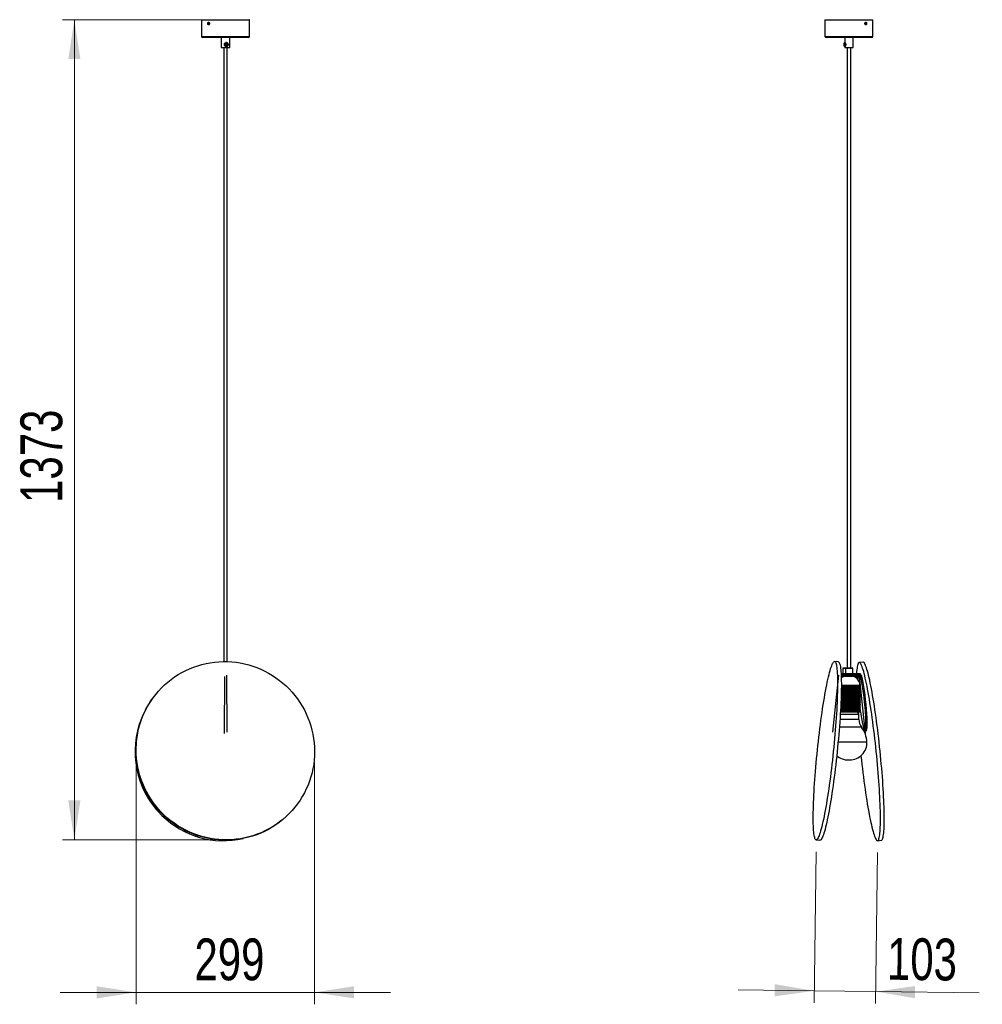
# Model space of a CAD drawing. Header units: millimetres. Extents: x 55.3 to 135.9, y 79.4 to 161.8.
import ezdxf

# ---------------------------------------------------------------- set-up
doc = ezdxf.new("R2010")
doc.units = ezdxf.units.MM
doc.header["$PDSIZE"] = -1
doc.styles.add('SLDTEXTSTYLE0', font='TXT', dxfattribs={"width": 0.75})
doc.dimstyles.new('SLDDIMSTYLE0', dxfattribs={"dimtxt": 3.5, "dimasz": 3.302, "dimexe": 0, "dimexo": 0.0625, "dimgap": 0.875, "dimtad": 1, "dimdec": 0, "dimlfac": 20, "dimrnd": 1e-09, "dimzin": 12, "dimdsep": 46, "dimtxsty": 'SLDTEXTSTYLE0', "dimsah": 1, "dimcen": 0.09, "dimadec": 0, "dimazin": 3, "dimtfac": 1, "dimtofl": 0, "dimtmove": 0, "dimatfit": 3, "dimfxl": 0, "dimfrac": 2, "dimtolj": 1, "dimtzin": 12, "dimarcsym": 0})
doc.dimstyles.new('SLDDIMSTYLE1', dxfattribs={"dimtxt": 3.5, "dimasz": 3.302, "dimexe": 0, "dimexo": 0.0625, "dimgap": 0.875, "dimtad": 1, "dimdec": 0, "dimlfac": 20, "dimrnd": 1e-09, "dimzin": 12, "dimdsep": 46, "dimtxsty": 'SLDTEXTSTYLE0', "dimsah": 1, "dimcen": 0.09, "dimadec": 0, "dimazin": 3, "dimtfac": 1, "dimtdec": 0, "dimtmove": 0, "dimatfit": 0, "dimfxl": 0, "dimfrac": 2, "dimtolj": 1, "dimtzin": 12, "dimarcsym": 0})
doc.dimstyles.new('SLDDIMSTYLE2', dxfattribs={"dimtxt": 3.5, "dimasz": 3.302, "dimexe": 0, "dimexo": 0.0625, "dimgap": 0.875, "dimtad": 1, "dimdec": 0, "dimlfac": 20, "dimrnd": 1e-09, "dimzin": 12, "dimdsep": 46, "dimtxsty": 'SLDTEXTSTYLE0', "dimsah": 1, "dimcen": 0.09, "dimadec": 0, "dimazin": 3, "dimtfac": 1, "dimtmove": 0, "dimatfit": 0, "dimfxl": 0, "dimfrac": 2, "dimtolj": 1, "dimtzin": 12, "dimarcsym": 0})

# ---------------------------------------------------------------- blocks, each defined once
blk = doc.blocks.new('_D')
at = {"color": 7, "linetype": 'Continuous', "lineweight": 18}
for p, q in [((73.554, 161.793), (58.905, 161.793)), ((59.905, 161.793), (59.905, 93.148)), ((71.542, 93.148), (58.905, 93.148))]:
    blk.add_line(p, q, dxfattribs=at)
for points in [[(59.905, 161.793), (59.397, 158.491), (60.413, 158.491)], [(59.905, 93.148), (60.413, 96.45), (59.397, 96.45)]]:
    blk.add_solid(points, dxfattribs=at)
at = {"color": 7, "linetype": 'Continuous', "lineweight": 18, "insert": (55.393, 121.35), "char_height": 3.5, "attachment_point": 1, "rotation": 90, "style": 'SLDTEXTSTYLE0'}
blk.add_mtext('1373', dxfattribs=at)
blk = doc.blocks.new('_D_1')
at = {"color": 7, "linetype": 'Continuous', "lineweight": 18}
for p, q in [((65.072, 99.608), (65.072, 79.385)), ((80.012, 99.608), (80.012, 79.385)), ((65.072, 80.385), (58.722, 80.385)), ((65.072, 80.385), (80.012, 80.385)), ((80.012, 80.385), (86.362, 80.385))]:
    blk.add_line(p, q, dxfattribs=at)
for points in [[(65.072, 80.385), (61.77, 80.893), (61.77, 79.877)], [(80.012, 80.385), (83.314, 79.877), (83.314, 80.893)]]:
    blk.add_solid(points, dxfattribs=at)
at = {"color": 7, "linetype": 'Continuous', "lineweight": 18, "insert": (69.957, 84.896), "char_height": 3.5, "attachment_point": 1, "style": 'SLDTEXTSTYLE0'}
blk.add_mtext('299', dxfattribs=at)
blk = doc.blocks.new('_D_2')
at = {"color": 7, "linetype": 'Continuous', "lineweight": 18}
for p, q in [((121.975, 92.148), (121.809, 79.515)), ((127.113, 92.081), (126.947, 79.448)), ((121.822, 80.515), (115.473, 80.598)), ((121.822, 80.515), (126.96, 80.448)), ((126.96, 80.448), (135.64, 80.334))]:
    blk.add_line(p, q, dxfattribs=at)
for points in [[(121.822, 80.515), (118.527, 81.066), (118.514, 80.05)], [(126.96, 80.448), (130.255, 79.896), (130.268, 80.912)]]:
    blk.add_solid(points, dxfattribs=at)
at = {"color": 7, "linetype": 'Continuous', "lineweight": 18, "insert": (127.942, 84.947), "char_height": 3.5, "attachment_point": 1, "rotation": 359.24846, "style": 'SLDTEXTSTYLE0'}
blk.add_mtext('103', dxfattribs=at)

msp = doc.modelspace()

# ---------------------------------------------------------------- linework, layer by layer
at = {"color": 7, "linetype": 'Continuous', "lineweight": 25}
for p, q in [((70.554, 161.793), (70.554, 160.393)), ((70.554, 161.793), (71.139, 161.793)), ((71.139, 161.793), (74.554, 161.793)), ((74.554, 160.393), (74.554, 161.793)), ((122.726, 161.793), (122.726, 160.393)), ((122.726, 161.793), (126.726, 161.793)), ((126.726, 160.393), (126.726, 161.793)), ((71.07, 161.465), (71.07, 161.48)), ((71.099, 161.48), (71.07, 161.48)), ((71.099, 161.465), (71.07, 161.465)), ((71.099, 161.465), (71.099, 161.48)), ((71.163, 161.479), (71.163, 161.479)), ((71.198, 161.479), (71.163, 161.479)), ((71.198, 161.479), (71.163, 161.479)), ((71.198, 161.479), (71.198, 161.479)), ((71.212, 161.48), (71.212, 161.465)), ((126.067, 161.465), (126.067, 161.48)), ((126.125, 161.479), (126.089, 161.479)), ((126.125, 161.479), (126.089, 161.479)), ((126.089, 161.479), (126.089, 161.479)), ((126.125, 161.479), (126.125, 161.479)), ((126.18, 161.48), (126.18, 161.465)), ((126.209, 161.48), (126.18, 161.48)), ((126.209, 161.465), (126.18, 161.465)), ((126.209, 161.48), (126.209, 161.465)), ((71.21, 160.293), (70.654, 160.293)), ((74.454, 160.293), (71.21, 160.293)), ((72.204, 160.293), (72.204, 159.463)), ((72.639, 159.873), (72.588, 159.873)), ((72.904, 159.463), (72.904, 160.293)), ((126.626, 160.293), (122.826, 160.293)), ((124.398, 159.873), (124.36, 159.873)), ((124.376, 160.293), (124.376, 159.873)), ((125.076, 159.463), (125.076, 160.293)), ((72.204, 159.463), (72.213, 159.463)), ((72.213, 159.463), (72.904, 159.463)), ((72.404, 159.463), (72.404, 108.068)), ((72.767, 159.75), (72.523, 159.75)), ((72.523, 159.75), (72.523, 159.675)), ((72.523, 159.675), (72.767, 159.675)), ((72.704, 108.065), (72.704, 159.463)), ((72.735, 159.675), (72.735, 159.75)), ((72.767, 159.675), (72.767, 159.75)), ((124.365, 159.75), (124.308, 159.75)), ((124.308, 159.75), (124.308, 159.675)), ((124.308, 159.675), (124.365, 159.675)), ((124.352, 159.868), (124.329, 159.844)), ((124.329, 159.581), (124.352, 159.557)), ((124.36, 159.553), (124.398, 159.553)), ((124.365, 159.675), (124.365, 159.75)), ((124.376, 159.553), (124.376, 159.463)), ((124.376, 159.463), (125.076, 159.463)), ((124.576, 159.463), (124.576, 107.531)), ((124.876, 107.531), (124.876, 159.463)), ((123.849, 108.035), (123.53, 108.068)), ((125.904, 108.034), (125.584, 108.001)), ((124.235, 107.531), (124.229, 107.526)), ((124.452, 107.526), (124.229, 107.526)), ((124.229, 107.526), (124.229, 107.046)), ((124.235, 107.531), (124.456, 107.531)), ((124.452, 107.526), (124.452, 107.046)), ((124.456, 107.531), (125.046, 107.531)), ((125.051, 107.046), (125.051, 107.526)), ((125.697, 107.041), (124.075, 107.041)), ((124.825, 106.934), (124.08, 106.934)), ((125.607, 106.827), (124.084, 106.827)), ((124.229, 107.046), (124.452, 107.046)), ((124.235, 107.041), (124.229, 107.046)), ((125.696, 106.934), (124.825, 106.934)), ((125.354, 106.827), (125.35, 106.693)), ((125.706, 106.738), (125.507, 106.738)), ((125.696, 106.934), (125.686, 106.933)), ((125.686, 106.933), (125.706, 106.738)), ((125.697, 106.934), (125.696, 106.934)), ((125.697, 106.934), (125.697, 107.041)), ((125.703, 106.934), (125.697, 106.934)), ((66.876, 105.522), (66.847, 105.489)), ((125.676, 105.527), (124.087, 105.527)), ((125.676, 105.627), (124.089, 105.627)), ((125.707, 105.674), (124.09, 105.674)), ((125.676, 105.727), (124.091, 105.727)), ((125.676, 105.827), (124.092, 105.827)), ((125.676, 105.927), (124.093, 105.927)), ((125.706, 105.874), (124.093, 105.874)), ((125.67, 106.077), (124.094, 106.077)), ((125.67, 106.027), (124.094, 106.027)), ((125.676, 105.977), (124.094, 105.977)), ((125.67, 106.027), (125.67, 106.077)), ((125.676, 105.977), (125.67, 106.027)), ((125.676, 105.927), (125.676, 105.977)), ((125.701, 105.883), (125.676, 105.927)), ((125.676, 105.827), (125.703, 105.868)), ((125.676, 105.727), (125.676, 105.827)), ((125.707, 105.674), (125.676, 105.727)), ((125.676, 105.627), (125.707, 105.674)), ((125.676, 105.527), (125.676, 105.627)), ((125.707, 105.474), (125.676, 105.527)), ((125.707, 104.674), (124.058, 104.674)), ((125.676, 104.727), (124.06, 104.727)), ((125.676, 104.827), (124.064, 104.827)), ((125.707, 104.874), (124.066, 104.874)), ((125.676, 104.927), (124.068, 104.927)), ((125.676, 105.027), (124.072, 105.027)), ((125.707, 105.074), (124.073, 105.074)), ((125.676, 105.127), (124.075, 105.127)), ((125.676, 105.227), (124.079, 105.227)), ((125.707, 105.274), (124.08, 105.274)), ((125.676, 105.327), (124.081, 105.327)), ((125.676, 105.427), (124.084, 105.427)), ((125.707, 105.474), (124.085, 105.474)), ((125.676, 105.427), (125.707, 105.474)), ((125.676, 105.327), (125.676, 105.427)), ((125.707, 105.274), (125.676, 105.327)), ((125.676, 105.227), (125.707, 105.274)), ((125.676, 105.127), (125.676, 105.227)), ((125.707, 105.074), (125.676, 105.127)), ((125.676, 105.027), (125.707, 105.074)), ((125.676, 104.927), (125.676, 105.027)), ((125.707, 104.874), (125.676, 104.927)), ((125.676, 104.827), (125.707, 104.874)), ((125.676, 104.727), (125.676, 104.827)), ((125.707, 104.674), (125.676, 104.727)), ((125.676, 104.627), (125.707, 104.674)), ((125.707, 103.874), (124.017, 103.874)), ((125.676, 103.927), (124.02, 103.927)), ((125.676, 104.027), (124.026, 104.027)), ((125.707, 104.074), (124.028, 104.074)), ((125.676, 104.127), (124.031, 104.127)), ((125.676, 104.227), (124.036, 104.227)), ((125.707, 104.274), (124.039, 104.274)), ((125.676, 104.327), (124.042, 104.327)), ((125.676, 104.427), (124.046, 104.427)), ((125.707, 104.474), (124.049, 104.474)), ((125.676, 104.527), (124.051, 104.527)), ((125.676, 104.627), (124.056, 104.627)), ((125.676, 104.527), (125.676, 104.627)), ((125.707, 104.474), (125.676, 104.527)), ((125.676, 104.427), (125.707, 104.474)), ((125.676, 104.327), (125.676, 104.427)), ((125.707, 104.274), (125.676, 104.327)), ((125.676, 104.227), (125.707, 104.274)), ((125.676, 104.127), (125.676, 104.227)), ((125.707, 104.074), (125.676, 104.127)), ((125.676, 104.027), (125.707, 104.074)), ((125.676, 103.927), (125.676, 104.027)), ((125.707, 103.874), (125.676, 103.927)), ((125.676, 103.827), (125.707, 103.874)), ((125.676, 103.827), (124.014, 103.827)), ((125.424, 103.827), (125.425, 103.818)), ((125.563, 103.221), (125.563, 103.627)), ((126.068, 102.25), (126.174, 102.261)), ((124.66, 99.836), (124.791, 99.836)), ((66.761, 95.691), (66.789, 95.658)), ((78.179, 95.661), (78.208, 95.694)), ((121.988, 93.148), (122.308, 93.115)), ((127.126, 93.08), (127.445, 93.114))]:
    msp.add_line(p, q, dxfattribs=at)
at = {"color": 1, "linetype": 'Continuous', "lineweight": 25}
for p, q in [((70.554, 160.393), (71.139, 160.393)), ((71.139, 160.393), (74.554, 160.393)), ((122.726, 160.393), (126.726, 160.393)), ((125.051, 107.526), (124.452, 107.526)), ((124.452, 107.046), (125.051, 107.046)), ((125.563, 103.221), (123.975, 103.221)), ((124.892, 103.627), (124.002, 103.627)), ((125.563, 103.627), (124.892, 103.627)), ((125.779, 102.584), (123.929, 102.584)), ((126.238, 101.337), (123.822, 101.337))]:
    msp.add_line(p, q, dxfattribs=at)
at = {"color": 7, "linetype": 'Continuous'}
for p, q in [((72.476, 106.827), (72.433, 102.043)), ((72.632, 106.934), (72.676, 102.15)), ((123.854, 106.934), (123.364, 102.15)), ((125.597, 106.827), (126.088, 102.043))]:
    msp.add_line(p, q, dxfattribs=at)
at = {"color": 7, "linetype": 'Continuous', "lineweight": 25, "flags": 128}
for points in [[(71.198, 161.479), (71.204, 161.517), (71.205, 161.521)], [(126.079, 161.53), (126.084, 161.517), (126.089, 161.479)], [(71.207, 161.432), (71.204, 161.441), (71.198, 161.479)], [(126.089, 161.479), (126.084, 161.441), (126.076, 161.421)], [(72.483, 159.713), (72.493, 159.767), (72.52, 159.816), (72.561, 159.851), (72.612, 159.87), (72.666, 159.87), (72.717, 159.851), (72.758, 159.816), (72.786, 159.767), (72.795, 159.713), (72.786, 159.658), (72.758, 159.61), (72.717, 159.574), (72.666, 159.555), (72.612, 159.555), (72.561, 159.574), (72.52, 159.61), (72.493, 159.658), (72.483, 159.713)], [(72.513, 159.713), (72.522, 159.664), (72.548, 159.622), (72.586, 159.592), (72.633, 159.578), (72.681, 159.583), (72.724, 159.605), (72.757, 159.642), (72.774, 159.688), (72.774, 159.737), (72.757, 159.784), (72.724, 159.82), (72.681, 159.843), (72.633, 159.847), (72.586, 159.834), (72.548, 159.804), (72.522, 159.761), (72.513, 159.713)], [(124.305, 159.713), (124.307, 159.664), (124.313, 159.622), (124.322, 159.592), (124.333, 159.578), (124.345, 159.583), (124.355, 159.605), (124.362, 159.642), (124.366, 159.688), (124.366, 159.737), (124.362, 159.784), (124.355, 159.82), (124.345, 159.843), (124.333, 159.847), (124.322, 159.834), (124.313, 159.804), (124.307, 159.761), (124.305, 159.713)], [(124.352, 159.868), (124.354, 159.87), (124.367, 159.87), (124.379, 159.851), (124.388, 159.816), (124.395, 159.767), (124.397, 159.713), (124.395, 159.658), (124.388, 159.61), (124.379, 159.574), (124.367, 159.555), (124.354, 159.555), (124.352, 159.557)], [(66.106, 96.88), (65.93, 97.196), (65.77, 97.521), (65.625, 97.852), (65.497, 98.191), (65.385, 98.534), (65.29, 98.883), (65.212, 99.236), (65.151, 99.592), (65.107, 99.95), (65.081, 100.31), (65.072, 100.67), (65.08, 101.031), (65.106, 101.39), (65.149, 101.748), (65.21, 102.102), (65.287, 102.454), (65.382, 102.801), (65.493, 103.143), (65.621, 103.479), (65.765, 103.808), (65.924, 104.13), (66.099, 104.444), (66.29, 104.749), (66.495, 105.044), (66.714, 105.328), (66.946, 105.602), (67.192, 105.864), (67.45, 106.113), (67.72, 106.35), (68.001, 106.574), (68.293, 106.783), (68.595, 106.978), (68.906, 107.158), (69.225, 107.323), (69.553, 107.473), (69.887, 107.606), (70.227, 107.723), (70.573, 107.823), (70.924, 107.906), (71.278, 107.972), (71.635, 108.022), (71.995, 108.053), (72.355, 108.068), (72.716, 108.065), (73.077, 108.044), (73.436, 108.007), (73.793, 107.952), (74.148, 107.879), (74.498, 107.79), (74.844, 107.684), (75.185, 107.562), (75.52, 107.423), (75.847, 107.268), (76.167, 107.098), (76.478, 106.913), (76.78, 106.713), (77.073, 106.498), (77.354, 106.27), (77.625, 106.029), (77.883, 105.775), (78.129, 105.509), (78.362, 105.231), (78.582, 104.943), (78.787, 104.645), (78.978, 104.337), (79.154, 104.02), (79.314, 103.696), (79.458, 103.364), (79.587, 103.026), (79.699, 102.682), (79.794, 102.333), (79.872, 101.981), (79.933, 101.625), (79.977, 101.266), (80.003, 100.907), (80.012, 100.546), (80.004, 100.186), (79.978, 99.826), (79.935, 99.469), (79.874, 99.114), (79.797, 98.762), (79.702, 98.415), (79.591, 98.073), (79.463, 97.737), (79.319, 97.408), (79.16, 97.086), (78.984, 96.773), (78.794, 96.468), (78.589, 96.173), (78.37, 95.888), (78.138, 95.615), (77.892, 95.353), (77.634, 95.103), (77.364, 94.866), (77.083, 94.643), (76.791, 94.433), (76.489, 94.238), (76.178, 94.058), (75.858, 93.893), (75.531, 93.744), (75.197, 93.611), (74.856, 93.494), (74.511, 93.394), (74.16, 93.31), (73.806, 93.244), (73.449, 93.195), (73.089, 93.163), (72.729, 93.149), (72.368, 93.152), (72.007, 93.172), (71.648, 93.21), (71.29, 93.265), (70.936, 93.337), (70.585, 93.426), (70.239, 93.532), (69.899, 93.655), (69.564, 93.793), (69.237, 93.948), (68.917, 94.118), (68.606, 94.304), (68.303, 94.504), (68.011, 94.718), (67.73, 94.946), (67.459, 95.188), (67.201, 95.442), (66.954, 95.708), (66.721, 95.985), (66.502, 96.273), (66.297, 96.572), (66.106, 96.88)], [(121.797, 96.88), (121.814, 97.196), (121.833, 97.521), (121.855, 97.852), (121.878, 98.191), (121.903, 98.534), (121.931, 98.883), (121.96, 99.236), (121.992, 99.592), (122.025, 99.95), (122.06, 100.31), (122.096, 100.67), (122.134, 101.031), (122.173, 101.39), (122.214, 101.748), (122.256, 102.102), (122.3, 102.454), (122.344, 102.801), (122.389, 103.143), (122.435, 103.479), (122.482, 103.808), (122.53, 104.13), (122.578, 104.444), (122.626, 104.749), (122.675, 105.044), (122.724, 105.328), (122.773, 105.602), (122.823, 105.864), (122.871, 106.113), (122.92, 106.35), (122.968, 106.574), (123.016, 106.783), (123.063, 106.978), (123.11, 107.158), (123.156, 107.323), (123.2, 107.473), (123.244, 107.606), (123.287, 107.723), (123.328, 107.823), (123.368, 107.906), (123.407, 107.972), (123.444, 108.022), (123.479, 108.053), (123.513, 108.068), (123.545, 108.065), (123.575, 108.044), (123.603, 108.007), (123.63, 107.952), (123.654, 107.879), (123.676, 107.79), (123.696, 107.684), (123.714, 107.562), (123.73, 107.423), (123.743, 107.268), (123.754, 107.098), (123.763, 106.913), (123.769, 106.713), (123.773, 106.498), (123.775, 106.27), (123.774, 106.029), (123.771, 105.775), (123.766, 105.509), (123.758, 105.231), (123.748, 104.943), (123.736, 104.645), (123.721, 104.337), (123.704, 104.02), (123.685, 103.696), (123.663, 103.364), (123.64, 103.026), (123.614, 102.682), (123.587, 102.333), (123.557, 101.981), (123.526, 101.625), (123.493, 101.266), (123.458, 100.907), (123.422, 100.546), (123.384, 100.186), (123.344, 99.826), (123.304, 99.469), (123.262, 99.114), (123.218, 98.762), (123.174, 98.415), (123.129, 98.073), (123.082, 97.737), (123.036, 97.408), (122.988, 97.086), (122.94, 96.773), (122.891, 96.468), (122.843, 96.173), (122.794, 95.888), (122.744, 95.615), (122.695, 95.353), (122.646, 95.103), (122.598, 94.866), (122.549, 94.643), (122.502, 94.433), (122.454, 94.238), (122.408, 94.058), (122.362, 93.893), (122.318, 93.744), (122.274, 93.611), (122.231, 93.494), (122.19, 93.394), (122.15, 93.31), (122.111, 93.244), (122.074, 93.195), (122.039, 93.163), (122.005, 93.149), (121.973, 93.152), (121.943, 93.172), (121.914, 93.21), (121.888, 93.265), (121.864, 93.337), (121.842, 93.426), (121.822, 93.532), (121.804, 93.655), (121.788, 93.793), (121.775, 93.948), (121.764, 94.118), (121.755, 94.304), (121.748, 94.504), (121.744, 94.718), (121.743, 94.946), (121.743, 95.188), (121.747, 95.442), (121.752, 95.708), (121.76, 95.985), (121.77, 96.273), (121.782, 96.572), (121.797, 96.88)], [(123.849, 108.035), (123.864, 108.032), (123.895, 108.011), (123.923, 107.974), (123.949, 107.919), (123.974, 107.846), (123.996, 107.757), (124.016, 107.651), (124.034, 107.529), (124.049, 107.39), (124.063, 107.235), (124.074, 107.065), (124.083, 106.88), (124.089, 106.68), (124.093, 106.465), (124.095, 106.237), (124.094, 105.996), (124.091, 105.742), (124.085, 105.476), (124.078, 105.198), (124.067, 104.91), (124.055, 104.612), (124.04, 104.304), (124.023, 103.987), (124.004, 103.663), (123.983, 103.331), (123.959, 102.993), (123.934, 102.649), (123.906, 102.3), (123.877, 101.948), (123.846, 101.592), (123.813, 101.233), (123.778, 100.874), (123.741, 100.513), (123.703, 100.153), (123.664, 99.793), (123.623, 99.436), (123.581, 99.081), (123.538, 98.729), (123.493, 98.382), (123.448, 98.04), (123.402, 97.704), (123.355, 97.375), (123.308, 97.053), (123.259, 96.74), (123.211, 96.435), (123.162, 96.14), (123.113, 95.855), (123.064, 95.582), (123.015, 95.32), (122.966, 95.07), (122.917, 94.833), (122.869, 94.61), (122.821, 94.4), (122.774, 94.205), (122.728, 94.025), (122.682, 93.86), (122.637, 93.711), (122.593, 93.578), (122.551, 93.461), (122.509, 93.361), (122.469, 93.277), (122.431, 93.211), (122.394, 93.162), (122.358, 93.13), (122.325, 93.115), (122.308, 93.115)], [(126.98, 100.898), (126.94, 101.258), (126.9, 101.616), (126.858, 101.971), (126.815, 102.323), (126.771, 102.671), (126.726, 103.014), (126.68, 103.351), (126.633, 103.682), (126.586, 104.005), (126.538, 104.32), (126.49, 104.627), (126.441, 104.924), (126.393, 105.21), (126.344, 105.486), (126.295, 105.75), (126.246, 106.002), (126.198, 106.241), (126.15, 106.467), (126.102, 106.679), (126.055, 106.877), (126.009, 107.06), (125.963, 107.227), (125.919, 107.379), (125.875, 107.515), (125.833, 107.635), (125.791, 107.739), (125.752, 107.825), (125.713, 107.894), (125.676, 107.947), (125.641, 107.982), (125.607, 107.999), (125.575, 107.999), (125.545, 107.982), (125.516, 107.947), (125.49, 107.895), (125.466, 107.826), (125.444, 107.74), (125.423, 107.637), (125.405, 107.518), (125.39, 107.382), (125.376, 107.23), (125.365, 107.063), (125.364, 107.041)], [(127.299, 100.931), (127.26, 101.291), (127.219, 101.649), (127.178, 102.004), (127.135, 102.356), (127.091, 102.704), (127.046, 103.047), (127, 103.384), (126.953, 103.715), (126.906, 104.038), (126.858, 104.353), (126.81, 104.66), (126.761, 104.957), (126.712, 105.243), (126.663, 105.519), (126.615, 105.783), (126.566, 106.035), (126.517, 106.274), (126.469, 106.5), (126.422, 106.712), (126.375, 106.91), (126.328, 107.093), (126.283, 107.26), (126.238, 107.412), (126.195, 107.548), (126.152, 107.668), (126.111, 107.772), (126.071, 107.858), (126.033, 107.927), (125.996, 107.98), (125.96, 108.015), (125.926, 108.032), (125.904, 108.034)], [(124.088, 103.827), (124.049, 103.823), (124.013, 103.813)], [(125.731, 100.182), (125.77, 99.824), (125.81, 99.466), (125.852, 99.11), (125.895, 98.758), (125.939, 98.41), (125.984, 98.067), (126.03, 97.73), (126.077, 97.4), (126.124, 97.076), (126.172, 96.761), (126.22, 96.455), (126.269, 96.158), (126.317, 95.871), (126.366, 95.596), (126.415, 95.332), (126.464, 95.08), (126.512, 94.841), (126.56, 94.615), (126.608, 94.403), (126.655, 94.205), (126.701, 94.022), (126.747, 93.854), (126.791, 93.702), (126.835, 93.566), (126.877, 93.446), (126.919, 93.343), (126.959, 93.257), (126.997, 93.187), (127.034, 93.135), (127.07, 93.1), (127.103, 93.082), (127.135, 93.082), (127.165, 93.1), (127.194, 93.134), (127.22, 93.186), (127.244, 93.255), (127.267, 93.341), (127.287, 93.444), (127.305, 93.564), (127.32, 93.7), (127.334, 93.852), (127.345, 94.019), (127.354, 94.202), (127.36, 94.399), (127.365, 94.611), (127.366, 94.837), (127.366, 95.076), (127.363, 95.327), (127.358, 95.591), (127.35, 95.867), (127.34, 96.153), (127.328, 96.45), (127.313, 96.756), (127.297, 97.071), (127.278, 97.394), (127.257, 97.725), (127.233, 98.062), (127.208, 98.404), (127.181, 98.752), (127.152, 99.104), (127.121, 99.46), (127.088, 99.818), (127.053, 100.177), (127.017, 100.538), (126.98, 100.898)], [(127.445, 93.114), (127.455, 93.115), (127.485, 93.133), (127.513, 93.167), (127.54, 93.219), (127.564, 93.288), (127.586, 93.374), (127.606, 93.477), (127.624, 93.597), (127.64, 93.733), (127.653, 93.885), (127.665, 94.052), (127.673, 94.235), (127.68, 94.432), (127.684, 94.644), (127.686, 94.87), (127.685, 95.109), (127.682, 95.36), (127.677, 95.624), (127.67, 95.9), (127.66, 96.186), (127.647, 96.483), (127.633, 96.789), (127.616, 97.104), (127.597, 97.427), (127.576, 97.758), (127.553, 98.095), (127.528, 98.438), (127.501, 98.785), (127.471, 99.137), (127.44, 99.493), (127.408, 99.851), (127.373, 100.21), (127.337, 100.571), (127.299, 100.931)], [(78.179, 95.661), (78.109, 95.582), (77.863, 95.32), (77.605, 95.07), (77.335, 94.833), (77.054, 94.61), (76.762, 94.4), (76.46, 94.205), (76.149, 94.025), (75.83, 93.86), (75.502, 93.711), (75.168, 93.578), (74.828, 93.461), (74.482, 93.361), (74.131, 93.277), (73.777, 93.211), (73.42, 93.162), (73.061, 93.13), (72.7, 93.115), (72.339, 93.118), (71.978, 93.139), (71.619, 93.177), (71.262, 93.232), (70.907, 93.304), (70.557, 93.393), (70.211, 93.499), (69.87, 93.622), (69.536, 93.76), (69.208, 93.915), (68.888, 94.085), (68.577, 94.271), (68.275, 94.471), (67.983, 94.685), (67.701, 94.913), (67.43, 95.154), (67.172, 95.408), (66.926, 95.675), (66.693, 95.952), (66.473, 96.24), (66.268, 96.539), (66.077, 96.847)]]:
    msp.add_lwpolyline(points, dxfattribs=at)
at = {"color": 7, "linetype": 'Continuous', "lineweight": 25}
for centre, radius, start, end in [((71.28, 161.483), 0.117, 142.47699, 181.97177), ((126.01, 161.484), 0.115, 357.70276, 41.08764), ((71.277, 161.474), 0.114, 177.65757, 222.14225), ((126.014, 161.474), 0.111, 313.15939, 2.79168), ((70.654, 160.393), 0.1, 180, 270), ((74.454, 160.393), 0.1, 270, 0), ((122.826, 160.393), 0.1, 180, 270), ((126.626, 160.393), 0.1, 270, 0), ((124.457, 107.527), 0.00466, 95.32842, 184.48406), ((125.046, 107.526), 0.005, 0, 90), ((124.726, 105.977), 0.95, 116.52535, 132.08511), ((124.457, 107.046), 0.00466, 175.51594, 264.67158), ((125.046, 107.046), 0.005, 270, 0), ((124.726, 105.977), 0.95, 6.00901, 63.47465), ((125.408, 106.728), 0.0998, 5.74923, 89.90303), ((125.606, 106.728), 0.0998, 5.74923, 89.90303), ((72.479, 100.632), 7.437, 139.22043, 210.59581), ((72.413, 100.516), 7.431, 153.61684, 220.485), ((125.363, 103.627), 0.2, 0, 90), ((126.613, 103.221), 1.05, 180, 217.36816), ((123.987, 101.215), 2.255, 3.10377, 37.36816), ((72.409, 100.476), 7.399, 168.61549, 282.65922), ((124.791, 101.284), 1.448, 270, 2.12014), ((124.66, 101.284), 1.448, 228.8778, 270)]:
    msp.add_arc(centre, radius, start, end, dxfattribs=at)
for centre, start_param, end_param in [((125.813, 104.724), 0.568442, 0.726), ((125.813, 104.724), 1.919981, 5.807303), ((125.919, 104.735), 3.141605, 5.724689), ((125.813, 104.724), 1.857345, 1.898892)]:
    msp.add_ellipse(centre, major_axis=(-0.256, 2.474), ratio=0.088252, start_param=start_param, end_param=end_param, dxfattribs=at)
for points, knots in [([(71.07, 161.48), (71.071, 161.492), (71.073, 161.514), (71.084, 161.544), (71.102, 161.567), (71.124, 161.58), (71.148, 161.582), (71.171, 161.572), (71.191, 161.552), (71.206, 161.524), (71.211, 161.499), (71.212, 161.484), (71.212, 161.48)], [0, 0, 0, 0, 0.107281, 0.214558, 0.32192, 0.429337, 0.536663, 0.643893, 0.751173, 0.858569, 0.965968, 1, 1, 1, 1]), ([(71.099, 161.48), (71.1, 161.492), (71.101, 161.514), (71.113, 161.544), (71.13, 161.567), (71.145, 161.574), (71.152, 161.578)], [0, 0, 0, 0, 0.250176, 0.500344, 0.750717, 1, 1, 1, 1]), ([(126.067, 161.48), (126.068, 161.492), (126.07, 161.514), (126.082, 161.544), (126.101, 161.567), (126.124, 161.58), (126.148, 161.582), (126.171, 161.572), (126.19, 161.552), (126.203, 161.524), (126.208, 161.499), (126.209, 161.484), (126.209, 161.48)], [0, 0, 0, 0, 0.107281, 0.214558, 0.32192, 0.429337, 0.536663, 0.643893, 0.751173, 0.858569, 0.965968, 1, 1, 1, 1]), ([(126.124, 161.578), (126.13, 161.576), (126.144, 161.571), (126.162, 161.552), (126.175, 161.524), (126.18, 161.499), (126.18, 161.484), (126.18, 161.48)], [0, 0, 0, 0, 0.194767, 0.437331, 0.68017, 0.923014, 1, 1, 1, 1]), ([(71.212, 161.465), (71.211, 161.454), (71.209, 161.431), (71.197, 161.401), (71.178, 161.379), (71.155, 161.366), (71.131, 161.364), (71.108, 161.373), (71.089, 161.393), (71.076, 161.421), (71.071, 161.447), (71.071, 161.462), (71.07, 161.465)], [0, 0, 0, 0, 0.107281, 0.214558, 0.32192, 0.429337, 0.536663, 0.643893, 0.751173, 0.858569, 0.965968, 1, 1, 1, 1]), ([(71.155, 161.368), (71.149, 161.37), (71.135, 161.374), (71.117, 161.394), (71.104, 161.421), (71.099, 161.447), (71.099, 161.462), (71.099, 161.465)], [0, 0, 0, 0, 0.194767, 0.437331, 0.68017, 0.923014, 1, 1, 1, 1]), ([(126.209, 161.465), (126.208, 161.454), (126.206, 161.431), (126.195, 161.401), (126.178, 161.379), (126.156, 161.366), (126.132, 161.364), (126.108, 161.373), (126.088, 161.393), (126.073, 161.421), (126.068, 161.447), (126.067, 161.462), (126.067, 161.465)], [0, 0, 0, 0, 0.107281, 0.214558, 0.32192, 0.429337, 0.536663, 0.643893, 0.751173, 0.858569, 0.965968, 1, 1, 1, 1]), ([(126.18, 161.465), (126.18, 161.454), (126.178, 161.431), (126.167, 161.402), (126.149, 161.378), (126.134, 161.371), (126.127, 161.368)], [0, 0, 0, 0, 0.250176, 0.500344, 0.750717, 1, 1, 1, 1]), ([(72.461, 159.713), (72.462, 159.73), (72.466, 159.765), (72.493, 159.813), (72.534, 159.852), (72.587, 159.877), (72.643, 159.883), (72.692, 159.871), (72.727, 159.852), (72.74, 159.834), (72.744, 159.828)], [0, 0, 0, 0, 0.131046, 0.261697, 0.402191, 0.551032, 0.689939, 0.817827, 0.947673, 1, 1, 1, 1]), ([(124.377, 159.873), (124.377, 159.873), (124.378, 159.882), (124.386, 159.882), (124.403, 159.871), (124.425, 159.845), (124.448, 159.804), (124.464, 159.751), (124.466, 159.695), (124.455, 159.644), (124.436, 159.599), (124.413, 159.564), (124.392, 159.545), (124.38, 159.543), (124.379, 159.551), (124.378, 159.553)], [0, 0, 0, 0, 0.005441, 0.094557, 0.176604, 0.259906, 0.350605, 0.446127, 0.534248, 0.613988, 0.697486, 0.790439, 0.885003, 0.97136, 1, 1, 1, 1]), ([(72.734, 159.588), (72.727, 159.58), (72.707, 159.56), (72.662, 159.545), (72.608, 159.544), (72.557, 159.561), (72.512, 159.592), (72.477, 159.637), (72.462, 159.681), (72.461, 159.707), (72.461, 159.713)], [0, 0, 0, 0, 0.087182, 0.240123, 0.379793, 0.511593, 0.649365, 0.799802, 0.952798, 1, 1, 1, 1]), ([(125.818, 106.845), (125.811, 106.862), (125.801, 106.886), (125.77, 106.914), (125.745, 106.928), (125.716, 106.934), (125.703, 106.934), (125.696, 106.934)], [0, 0, 0, 0, 0.416915, 0.59974, 0.834698, 0.919011, 1, 1, 1, 1])]:
    msp.add_open_spline(points, degree=3, knots=knots, dxfattribs=at)
at = {"color": 7, "linetype": 'Continuous', "lineweight": 0}
for p in [(74.554, 161.793), (65.072, 100.608), (80.012, 100.608), (72.542, 93.148), (121.988, 93.148), (127.126, 93.08)]:
    msp.add_point(p, dxfattribs=at)

# ---------------------------------------------------------------- dimensions: what is measured, and where the dimension line sits
at = {"color": 7, "linetype": 'Continuous', "lineweight": 18}
for base, p1, p2, angle, dimstyle, picture, middle in [((59.905, 93.148), (74.554, 161.793), (72.542, 93.148), 90, 'SLDDIMSTYLE0', '_D', (59.905, 126.522)), ((126.96, 80.448), (121.988, 93.148), (127.126, 93.08), 359.24846, 'SLDDIMSTYLE2', '_D_2', (131.762, 80.385))]:
    dim = msp.add_linear_dim(base=base, p1=p1, p2=p2, angle=angle, dimstyle=dimstyle, dxfattribs=at)
    dim.commit()
    dim.dimension.update_dxf_attribs({"geometry": picture, "text_midpoint": middle, "dimtype": 160})
dim = msp.add_linear_dim(base=(80.012, 80.385), p1=(65.072, 100.608), p2=(80.012, 100.608), dimstyle='SLDDIMSTYLE1', dxfattribs=at)
dim.commit()
dim.dimension.update_dxf_attribs({"geometry": '_D_1', "text_midpoint": (73.836, 80.385), "dimtype": 160})

doc.saveas('drawing.dxf')
